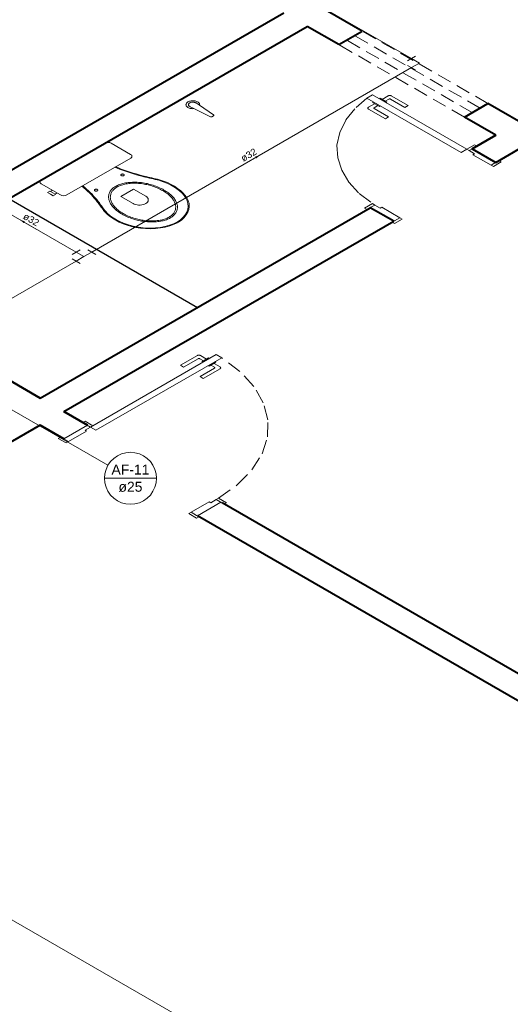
# Model space of a CAD drawing. Header units: millimetres. Extents: x 1946 to 2089, y 4107 to 4191.
# Tile 9 of 12: x 2025 to 2036, y 4138 to 4160. Entities that reach past the tile are written whole.
import ezdxf

# ---------------------------------------------------------------- set-up
doc = ezdxf.new("R2010")
doc.units = ezdxf.units.MM
doc.header["$MEASUREMENT"] = 0
doc.linetypes.add('HIDDEN2', pattern=[0.47625, 0.3175, -0.15875])
for name, color, linetype, lineweight in [('AF-Condutos', 4, 'Continuous', 5), ('AF-Conexões', 9, 'Continuous', 5), ('AF-Indicação coluna', 5, 'Continuous', 5), ('AF-Sentido conduto', 9, 'Continuous', 5), ('AF-Textos conduto', 7, 'Continuous', 5), ('MB_ALVENARIA', 7, 'Continuous', 40), ('MB_ESQUADRIA', 7, 'Continuous', 5), ('MB_MOBILIÁRIO', 8, 'Continuous', 13)]:
    doc.layers.add(name, color=color, linetype=linetype, lineweight=lineweight)
doc.layers.add('ARQ-PISO', color=8, linetype='Continuous')
doc.styles.add('Arial', font='txt')

msp = doc.modelspace()

# ---------------------------------------------------------------- hatches: boundary and pattern name
at = {"layer": 'AF-Sentido conduto', "linetype": 'Continuous'}
for points in [[(2030.184, 4156.652), (2030.088, 4156.626), (2030.114, 4156.581)], [(2024.911, 4155.226), (2024.982, 4155.155), (2025.007, 4155.2)]]:
    msp.add_hatch(color=256, dxfattribs=at).paths.add_polyline_path(points)

# ---------------------------------------------------------------- linework, layer by layer
at = {"layer": 'AF-Condutos'}
for p, q in [((2033.537, 4158.788), (2021.249, 4165.864)), ((2026.486, 4154.517), (2033.537, 4158.588)), ((2026.139, 4154.517), (2023.942, 4155.785)), ((2022.763, 4152.368), (2026.139, 4154.317))]:
    msp.add_line(p, q, dxfattribs=at)
at = {"layer": 'AF-Conexões'}
for p, q in [((2033.45, 4158.737), (2033.623, 4158.838)), ((2033.71, 4158.688), (2033.537, 4158.788)), ((2033.623, 4158.538), (2033.45, 4158.638)), ((2033.71, 4158.688), (2033.537, 4158.588)), ((2026.053, 4154.467), (2026.226, 4154.567)), ((2026.312, 4154.417), (2026.139, 4154.517)), ((2026.312, 4154.417), (2026.139, 4154.317)), ((2026.312, 4154.417), (2026.486, 4154.517)), ((2026.399, 4154.567), (2026.572, 4154.467)), ((2026.226, 4154.267), (2026.053, 4154.367))]:
    msp.add_line(p, q, dxfattribs=at)
at = {"layer": 'AF-Indicação coluna'}
for p, q in [((2026.841, 4149.812), (2024.723, 4151.035)), ((2026.765, 4149.526), (2027.911, 4149.526))]:
    msp.add_line(p, q, dxfattribs=at)
msp.add_lwpolyline([(2027.911, 4149.526), (2027.902, 4149.625), (2027.876, 4149.722), (2027.834, 4149.812), (2027.777, 4149.894), (2027.706, 4149.965), (2027.624, 4150.022), (2027.534, 4150.064), (2027.437, 4150.09), (2027.338, 4150.099), (2027.238, 4150.09), (2027.142, 4150.064), (2027.051, 4150.022), (2026.969, 4149.965), (2026.899, 4149.894), (2026.841, 4149.812), (2026.799, 4149.722), (2026.773, 4149.625), (2026.765, 4149.526), (2026.773, 4149.426), (2026.799, 4149.33), (2026.841, 4149.239), (2026.899, 4149.157), (2026.969, 4149.087), (2027.051, 4149.029), (2027.142, 4148.987), (2027.238, 4148.961), (2027.338, 4148.952), (2027.437, 4148.961), (2027.534, 4148.987), (2027.624, 4149.029), (2027.706, 4149.087), (2027.777, 4149.157), (2027.834, 4149.239), (2027.876, 4149.33), (2027.902, 4149.426), (2027.911, 4149.526)], dxfattribs=at)
at = {"layer": 'AF-Sentido conduto'}
for points in [[(2029.838, 4156.452), (2030.184, 4156.652)], [(2025.257, 4155.026), (2024.911, 4155.226)]]:
    msp.add_lwpolyline(points, dxfattribs=at)
at = {"layer": 'ARQ-PISO'}
msp.add_lwpolyline([(2024.656, 4155.697), (2028.813, 4153.297)], dxfattribs=at)
at = {"layer": 'MB_ALVENARIA'}
for p, q in [((2032.45, 4159.397), (2028.899, 4161.447)), ((2031.93, 4159.097), (2031.237, 4159.497)), ((2040.002, 4155.037), (2035.221, 4157.797)), ((2035.394, 4157.097), (2034.702, 4157.497)), ((2025.868, 4150.997), (2026.388, 4150.697))]:
    msp.add_line(p, q, dxfattribs=at)
for points in [[(2015.476, 4150.997), (2030.718, 4159.797)], [(2021.192, 4153.697), (2031.237, 4159.497)], [(2031.93, 4159.097), (2032.45, 4159.397)], [(2034.702, 4157.497), (2035.221, 4157.797)], [(2034.875, 4156.797), (2035.394, 4157.097)], [(2035.394, 4157.097), (2034.875, 4156.797), (2035.394, 4156.497)], [(2035.394, 4156.497), (2035.914, 4156.797)], [(2025.348, 4151.297), (2032.623, 4155.497)], [(2033.143, 4155.197), (2032.623, 4155.497)], [(2025.868, 4150.997), (2033.143, 4155.197)], [(2025.348, 4151.297), (2024.656, 4151.697)], [(2024.656, 4151.697), (2025.348, 4151.297)], [(2026.388, 4150.697), (2025.868, 4150.997)], [(2025.348, 4150.697), (2020.152, 4147.697)], [(2025.868, 4150.397), (2025.348, 4150.697)], [(2046.064, 4139.337), (2029.358, 4148.982)], [(2047.172, 4138.097), (2028.813, 4148.697)]]:
    msp.add_lwpolyline(points, dxfattribs=at)
at = {"layer": 'MB_ESQUADRIA'}
for p, q in [((2032.822, 4157.9), (2032.844, 4157.913)), ((2032.822, 4157.9), (2032.844, 4157.913)), ((2032.844, 4157.913), (2032.992, 4157.827)), ((2032.844, 4157.913), (2032.992, 4157.827)), ((2032.888, 4157.888), (2033.021, 4157.965)), ((2032.888, 4157.888), (2033.021, 4157.965)), ((2033.039, 4157.895), (2032.957, 4157.848)), ((2033.039, 4157.895), (2032.957, 4157.848)), ((2033.392, 4157.711), (2033.074, 4157.895)), ((2033.392, 4157.711), (2033.074, 4157.895)), ((2033.091, 4157.965), (2033.462, 4157.751)), ((2033.091, 4157.965), (2033.462, 4157.751)), ((2032.723, 4157.792), (2032.589, 4157.715)), ((2032.723, 4157.792), (2032.589, 4157.715)), ((2032.589, 4157.675), (2032.96, 4157.461)), ((2032.589, 4157.675), (2032.96, 4157.461)), ((2032.701, 4157.83), (2032.679, 4157.817)), ((2032.701, 4157.83), (2032.679, 4157.817)), ((2032.679, 4157.817), (2032.827, 4157.732)), ((2032.679, 4157.817), (2032.827, 4157.732)), ((2032.71, 4157.705), (2032.792, 4157.752)), ((2032.71, 4157.705), (2032.792, 4157.752)), ((2033.029, 4157.501), (2032.71, 4157.685)), ((2033.029, 4157.501), (2032.71, 4157.685)), ((2032.827, 4157.732), (2032.849, 4157.745)), ((2032.827, 4157.732), (2032.849, 4157.745)), ((2032.992, 4157.827), (2032.97, 4157.815)), ((2032.992, 4157.827), (2032.97, 4157.815)), ((2033.462, 4157.751), (2033.392, 4157.711)), ((2033.462, 4157.751), (2033.392, 4157.711)), ((2032.96, 4157.461), (2033.029, 4157.501)), ((2032.96, 4157.461), (2033.029, 4157.501)), ((2034.805, 4156.757), (2034.892, 4156.807)), ((2034.805, 4156.757), (2034.892, 4156.807)), ((2034.805, 4156.757), (2034.892, 4156.807)), ((2034.805, 4156.757), (2034.892, 4156.807)), ((2034.927, 4156.687), (2034.805, 4156.757)), ((2034.927, 4156.687), (2034.805, 4156.757)), ((2034.927, 4156.687), (2034.805, 4156.757)), ((2034.927, 4156.687), (2034.805, 4156.757)), ((2034.927, 4156.687), (2034.892, 4156.667)), ((2034.927, 4156.687), (2034.892, 4156.667)), ((2034.927, 4156.687), (2034.892, 4156.667)), ((2034.927, 4156.687), (2034.892, 4156.667)), ((2034.892, 4156.667), (2035.291, 4156.437)), ((2034.892, 4156.667), (2035.291, 4156.437)), ((2034.892, 4156.667), (2035.291, 4156.437)), ((2034.892, 4156.667), (2035.291, 4156.437)), ((2035.291, 4156.437), (2035.412, 4156.507)), ((2035.291, 4156.437), (2035.412, 4156.507)), ((2035.291, 4156.437), (2035.412, 4156.507)), ((2035.291, 4156.437), (2035.412, 4156.507)), ((2032.727, 4155.557), (2032.64, 4155.507)), ((2032.727, 4155.557), (2032.64, 4155.507)), ((2032.848, 4155.487), (2032.727, 4155.557)), ((2032.848, 4155.487), (2032.727, 4155.557)), ((2032.848, 4155.487), (2032.883, 4155.507)), ((2032.848, 4155.487), (2032.883, 4155.507)), ((2032.883, 4155.507), (2033.281, 4155.276)), ((2032.883, 4155.507), (2033.281, 4155.276)), ((2033.281, 4155.276), (2033.16, 4155.206)), ((2033.281, 4155.276), (2033.16, 4155.206)), ((2028.813, 4152.235), (2028.442, 4152.021)), ((2029.016, 4152.158), (2028.882, 4152.235)), ((2028.442, 4152.021), (2028.511, 4151.981)), ((2028.511, 4151.981), (2028.83, 4152.165)), ((2028.865, 4152.165), (2028.946, 4152.118)), ((2029.059, 4152.183), (2028.911, 4152.097)), ((2028.911, 4152.097), (2028.933, 4152.085)), ((2029.081, 4152.17), (2029.059, 4152.183)), ((2029.224, 4152.087), (2029.077, 4152.002)), ((2029.193, 4151.975), (2029.112, 4152.022)), ((2029.181, 4152.062), (2029.315, 4151.985)), ((2029.202, 4152.1), (2029.224, 4152.087)), ((2028.874, 4151.771), (2029.193, 4151.955)), ((2029.315, 4151.945), (2028.944, 4151.731)), ((2029.077, 4152.002), (2029.055, 4152.015)), ((2028.944, 4151.731), (2028.874, 4151.771)), ((2026.388, 4150.697), (2025.868, 4150.397)), ((2026.37, 4150.566), (2025.972, 4150.337)), ((2026.37, 4150.566), (2025.972, 4150.337)), ((2026.336, 4150.586), (2026.457, 4150.656)), ((2026.336, 4150.586), (2026.457, 4150.656)), ((2026.336, 4150.586), (2026.37, 4150.566)), ((2026.336, 4150.586), (2026.37, 4150.566)), ((2026.457, 4150.656), (2026.371, 4150.707)), ((2026.457, 4150.656), (2026.371, 4150.707)), ((2025.972, 4150.337), (2025.851, 4150.407)), ((2025.972, 4150.337), (2025.851, 4150.407)), ((2029.072, 4149.007), (2028.674, 4148.776)), ((2029.107, 4148.986), (2029.072, 4149.006)), ((2029.107, 4148.986), (2029.228, 4149.056)), ((2029.228, 4149.057), (2029.315, 4149.007)), ((2028.674, 4148.776), (2028.796, 4148.706))]:
    msp.add_line(p, q, dxfattribs=at)
at = {"layer": 'MB_ESQUADRIA', "linetype": 'HIDDEN2'}
for points in [[(2034.875, 4157.597), (2032.103, 4159.197)], [(2035.048, 4157.697), (2032.277, 4159.297)], [(2035.221, 4157.797), (2032.45, 4159.397)], [(2034.702, 4157.497), (2031.93, 4159.097)], [(2032.554, 4157.917), (2032.287, 4157.682), (2032.085, 4157.427), (2031.953, 4157.158), (2031.893, 4156.879), (2031.908, 4156.599), (2031.996, 4156.323), (2032.156, 4156.059), (2032.384, 4155.811), (2032.675, 4155.587)], [(2032.554, 4157.917), (2032.287, 4157.682), (2032.085, 4157.427), (2031.953, 4157.158), (2031.893, 4156.879), (2031.908, 4156.599), (2031.996, 4156.323), (2032.156, 4156.059), (2032.384, 4155.811), (2032.675, 4155.587)], [(2029.28, 4149.087), (2029.694, 4149.381), (2030.017, 4149.71), (2030.24, 4150.066), (2030.358, 4150.439), (2030.366, 4150.817), (2030.266, 4151.192), (2030.059, 4151.551), (2029.751, 4151.885), (2029.351, 4152.186)]]:
    msp.add_lwpolyline(points, dxfattribs=at)
at = {"layer": 'MB_ESQUADRIA'}
for points in [[(2032.554, 4157.917), (2034.632, 4156.717), (2034.753, 4156.787), (2032.675, 4157.987), (2032.554, 4157.917)], [(2033.091, 4157.965), (2033.084, 4157.968), (2033.077, 4157.971), (2033.069, 4157.972), (2033.06, 4157.973), (2033.052, 4157.973), (2033.043, 4157.972), (2033.035, 4157.971), (2033.028, 4157.968), (2033.021, 4157.965)], [(2033.091, 4157.965), (2033.084, 4157.968), (2033.077, 4157.971), (2033.069, 4157.972), (2033.06, 4157.973), (2033.052, 4157.973), (2033.043, 4157.972), (2033.035, 4157.971), (2033.028, 4157.968), (2033.021, 4157.965)], [(2033.074, 4157.895), (2033.072, 4157.896), (2033.07, 4157.896), (2033.068, 4157.897), (2033.067, 4157.898), (2033.065, 4157.898), (2033.063, 4157.899), (2033.06, 4157.899), (2033.058, 4157.899), (2033.056, 4157.899), (2033.054, 4157.899), (2033.052, 4157.899), (2033.05, 4157.899), (2033.048, 4157.898), (2033.046, 4157.898), (2033.044, 4157.897), (2033.042, 4157.896), (2033.04, 4157.896), (2033.039, 4157.895)], [(2033.074, 4157.895), (2033.072, 4157.896), (2033.07, 4157.896), (2033.068, 4157.897), (2033.067, 4157.898), (2033.065, 4157.898), (2033.063, 4157.899), (2033.06, 4157.899), (2033.058, 4157.899), (2033.056, 4157.899), (2033.054, 4157.899), (2033.052, 4157.899), (2033.05, 4157.899), (2033.048, 4157.898), (2033.046, 4157.898), (2033.044, 4157.897), (2033.042, 4157.896), (2033.04, 4157.896), (2033.039, 4157.895)], [(2032.589, 4157.715), (2032.583, 4157.711), (2032.579, 4157.707), (2032.576, 4157.702), (2032.575, 4157.697), (2032.575, 4157.692), (2032.576, 4157.687), (2032.579, 4157.683), (2032.583, 4157.679), (2032.589, 4157.675)], [(2032.589, 4157.715), (2032.583, 4157.711), (2032.579, 4157.707), (2032.576, 4157.702), (2032.575, 4157.697), (2032.575, 4157.692), (2032.576, 4157.687), (2032.579, 4157.683), (2032.583, 4157.679), (2032.589, 4157.675)], [(2032.71, 4157.705), (2032.707, 4157.703), (2032.705, 4157.701), (2032.704, 4157.699), (2032.703, 4157.696), (2032.703, 4157.694), (2032.704, 4157.691), (2032.705, 4157.689), (2032.707, 4157.687), (2032.71, 4157.685)], [(2032.71, 4157.705), (2032.707, 4157.703), (2032.705, 4157.701), (2032.704, 4157.699), (2032.703, 4157.696), (2032.703, 4157.694), (2032.704, 4157.691), (2032.705, 4157.689), (2032.707, 4157.687), (2032.71, 4157.685)], [(2034.892, 4156.807), (2034.979, 4156.857), (2034.927, 4156.887), (2034.753, 4156.787), (2034.805, 4156.757), (2034.805, 4156.757)], [(2034.892, 4156.807), (2034.979, 4156.857), (2034.927, 4156.887), (2034.753, 4156.787), (2034.805, 4156.757), (2034.805, 4156.757)], [(2034.892, 4156.807), (2034.979, 4156.857), (2034.927, 4156.887), (2034.753, 4156.787), (2034.805, 4156.757), (2034.805, 4156.757)], [(2034.892, 4156.807), (2034.979, 4156.857), (2034.927, 4156.887), (2034.753, 4156.787), (2034.805, 4156.757), (2034.805, 4156.757)], [(2035.291, 4156.437), (2035.343, 4156.407), (2035.516, 4156.507), (2035.464, 4156.537), (2035.412, 4156.507)], [(2035.291, 4156.437), (2035.343, 4156.407), (2035.516, 4156.507), (2035.464, 4156.537), (2035.412, 4156.507)], [(2035.291, 4156.437), (2035.343, 4156.407), (2035.516, 4156.507), (2035.464, 4156.537), (2035.412, 4156.507)], [(2035.291, 4156.437), (2035.343, 4156.407), (2035.516, 4156.507), (2035.464, 4156.537), (2035.412, 4156.507)], [(2032.64, 4155.507), (2032.554, 4155.457), (2032.502, 4155.487), (2032.675, 4155.587), (2032.727, 4155.557), (2032.727, 4155.557)], [(2032.64, 4155.507), (2032.554, 4155.457), (2032.502, 4155.487), (2032.675, 4155.587), (2032.727, 4155.557), (2032.727, 4155.557)], [(2033.281, 4155.276), (2033.333, 4155.246), (2033.16, 4155.146), (2033.108, 4155.176), (2033.16, 4155.206)], [(2033.281, 4155.276), (2033.333, 4155.246), (2033.16, 4155.146), (2033.108, 4155.176), (2033.16, 4155.206)], [(2026.578, 4150.586), (2029.35, 4152.186), (2029.228, 4152.256), (2026.457, 4150.656), (2026.578, 4150.586)], [(2028.882, 4152.235), (2028.875, 4152.238), (2028.868, 4152.24), (2028.86, 4152.242), (2028.852, 4152.243), (2028.843, 4152.243), (2028.835, 4152.242), (2028.827, 4152.24), (2028.819, 4152.238), (2028.813, 4152.235)], [(2028.865, 4152.165), (2028.863, 4152.166), (2028.861, 4152.166), (2028.859, 4152.167), (2028.858, 4152.168), (2028.856, 4152.168), (2028.854, 4152.168), (2028.851, 4152.169), (2028.849, 4152.169), (2028.847, 4152.169), (2028.845, 4152.169), (2028.843, 4152.169), (2028.841, 4152.168), (2028.839, 4152.168), (2028.837, 4152.168), (2028.835, 4152.167), (2028.833, 4152.166), (2028.831, 4152.166), (2028.83, 4152.165)], [(2029.193, 4151.955), (2029.195, 4151.956), (2029.196, 4151.957), (2029.197, 4151.958), (2029.198, 4151.959), (2029.199, 4151.96), (2029.2, 4151.961), (2029.2, 4151.962), (2029.2, 4151.964), (2029.201, 4151.965), (2029.2, 4151.966), (2029.2, 4151.967), (2029.2, 4151.968), (2029.199, 4151.97), (2029.198, 4151.971), (2029.197, 4151.972), (2029.196, 4151.973), (2029.195, 4151.974), (2029.193, 4151.975)], [(2029.315, 4151.945), (2029.32, 4151.949), (2029.324, 4151.953), (2029.327, 4151.957), (2029.329, 4151.962), (2029.329, 4151.967), (2029.327, 4151.972), (2029.324, 4151.977), (2029.32, 4151.981), (2029.315, 4151.985)], [(2026.371, 4150.706), (2026.284, 4150.756), (2026.336, 4150.786), (2026.509, 4150.686), (2026.457, 4150.656), (2026.457, 4150.656)], [(2026.371, 4150.706), (2026.284, 4150.756), (2026.336, 4150.786), (2026.509, 4150.686), (2026.457, 4150.656), (2026.457, 4150.656)], [(2025.972, 4150.337), (2025.92, 4150.307), (2025.747, 4150.407), (2025.799, 4150.437), (2025.851, 4150.407)], [(2025.972, 4150.337), (2025.92, 4150.307), (2025.747, 4150.407), (2025.799, 4150.437), (2025.851, 4150.407)], [(2028.813, 4148.697), (2029.332, 4148.997)], [(2029.315, 4149.006), (2029.402, 4148.957), (2029.453, 4148.987), (2029.28, 4149.087), (2029.228, 4149.057), (2029.228, 4149.056)], [(2028.674, 4148.776), (2028.622, 4148.746), (2028.796, 4148.646), (2028.848, 4148.676), (2028.796, 4148.706)]]:
    msp.add_lwpolyline(points, dxfattribs=at)
at = {"layer": 'MB_ESQUADRIA', "linetype": 'Continuous'}
msp.add_lwpolyline([(2022.854, 4140.857), (2029.609, 4136.957)], dxfattribs=at)
at = {"layer": 'MB_MOBILIÁRIO'}
for p, q in [((2028.657, 4157.725), (2028.736, 4157.686)), ((2028.734, 4157.684), (2029.102, 4157.505)), ((2028.792, 4157.803), (2028.86, 4157.757)), ((2028.86, 4157.757), (2029.173, 4157.546)), ((2029.135, 4157.506), (2029.171, 4157.527)), ((2025.366, 4156.107), (2026.777, 4156.921))]:
    msp.add_line(p, q, dxfattribs=at)
for points in [[(2028.863, 4157.758), (2028.865, 4157.77), (2028.863, 4157.782), (2028.859, 4157.794), (2028.852, 4157.806), (2028.842, 4157.816), (2028.83, 4157.826), (2028.815, 4157.835), (2028.799, 4157.842), (2028.781, 4157.848), (2028.762, 4157.853), (2028.741, 4157.856), (2028.72, 4157.857), (2028.699, 4157.857), (2028.679, 4157.855), (2028.659, 4157.852), (2028.64, 4157.847), (2028.622, 4157.84), (2028.606, 4157.832), (2028.593, 4157.823), (2028.581, 4157.813), (2028.572, 4157.802), (2028.566, 4157.79), (2028.563, 4157.778), (2028.562, 4157.766), (2028.565, 4157.754), (2028.57, 4157.742), (2028.578, 4157.731), (2028.589, 4157.721), (2028.602, 4157.711), (2028.617, 4157.703), (2028.634, 4157.696), (2028.652, 4157.69), (2028.672, 4157.686), (2028.692, 4157.684), (2028.713, 4157.683), (2028.734, 4157.684)], [(2028.792, 4157.803), (2028.784, 4157.809), (2028.775, 4157.813), (2028.765, 4157.818), (2028.754, 4157.821), (2028.742, 4157.823), (2028.73, 4157.825), (2028.718, 4157.826), (2028.706, 4157.826), (2028.693, 4157.825), (2028.681, 4157.823), (2028.67, 4157.82), (2028.659, 4157.816), (2028.65, 4157.812), (2028.641, 4157.807), (2028.633, 4157.801), (2028.627, 4157.795), (2028.622, 4157.789), (2028.619, 4157.782), (2028.617, 4157.775), (2028.617, 4157.768), (2028.618, 4157.761), (2028.621, 4157.754), (2028.626, 4157.747), (2028.632, 4157.741), (2028.639, 4157.735), (2028.647, 4157.73), (2028.657, 4157.725)], [(2029.102, 4157.505), (2029.105, 4157.504), (2029.109, 4157.503), (2029.113, 4157.502), (2029.117, 4157.502), (2029.121, 4157.502), (2029.125, 4157.502), (2029.128, 4157.503), (2029.132, 4157.504), (2029.135, 4157.506)], [(2029.171, 4157.527), (2029.174, 4157.529), (2029.176, 4157.531), (2029.177, 4157.533), (2029.178, 4157.535), (2029.178, 4157.537), (2029.178, 4157.54), (2029.177, 4157.542), (2029.175, 4157.544), (2029.173, 4157.546)], [(2026.777, 4156.921), (2026.777, 4156.921), (2026.809, 4156.934), (2026.844, 4156.937), (2026.881, 4156.933), (2026.913, 4156.92), (2027.342, 4156.672), (2027.342, 4156.672), (2027.365, 4156.654), (2027.372, 4156.632), (2027.367, 4156.612), (2027.345, 4156.594), (2026.638, 4156.186)], [(2026.995, 4156.389), (2026.995, 4156.389), (2026.992, 4156.39)], [(2026.995, 4156.389), (2027.058, 4156.364), (2027.122, 4156.34), (2027.186, 4156.316), (2027.252, 4156.293), (2027.318, 4156.271), (2027.385, 4156.25), (2027.452, 4156.23), (2027.521, 4156.21), (2027.59, 4156.191)], [(2027.009, 4156.4), (2027.071, 4156.375), (2027.134, 4156.351), (2027.199, 4156.327), (2027.264, 4156.305), (2027.329, 4156.283), (2027.396, 4156.262), (2027.463, 4156.242), (2027.531, 4156.222), (2027.6, 4156.203)], [(2025.366, 4156.107), (2025.366, 4156.107), (2025.344, 4156.088), (2025.336, 4156.067), (2025.344, 4156.045), (2025.366, 4156.027), (2025.795, 4155.779), (2025.795, 4155.779), (2025.827, 4155.766), (2025.865, 4155.762), (2025.902, 4155.766), (2025.934, 4155.779), (2026.638, 4156.186)], [(2027.189, 4156.236), (2027.184, 4156.238), (2027.178, 4156.24), (2027.172, 4156.241), (2027.166, 4156.242), (2027.159, 4156.242), (2027.153, 4156.241), (2027.147, 4156.24), (2027.142, 4156.238), (2027.137, 4156.236), (2027.132, 4156.233), (2027.129, 4156.23), (2027.127, 4156.226), (2027.126, 4156.222), (2027.126, 4156.219), (2027.127, 4156.215), (2027.129, 4156.212), (2027.132, 4156.208), (2027.137, 4156.206), (2027.142, 4156.203), (2027.147, 4156.201), (2027.153, 4156.2), (2027.159, 4156.199), (2027.166, 4156.199), (2027.172, 4156.2), (2027.178, 4156.201), (2027.184, 4156.203), (2027.189, 4156.206), (2027.193, 4156.208), (2027.196, 4156.212), (2027.198, 4156.215), (2027.199, 4156.219), (2027.199, 4156.222), (2027.198, 4156.226), (2027.196, 4156.23), (2027.193, 4156.233), (2027.189, 4156.236)], [(2027.59, 4156.191), (2027.632, 4156.181), (2027.673, 4156.171), (2027.715, 4156.161), (2027.757, 4156.151), (2027.799, 4156.141), (2027.841, 4156.131), (2027.882, 4156.121), (2027.924, 4156.111), (2027.966, 4156.102)], [(2027.6, 4156.203), (2027.641, 4156.193), (2027.683, 4156.183), (2027.725, 4156.174), (2027.766, 4156.164), (2027.808, 4156.154), (2027.85, 4156.144), (2027.891, 4156.134), (2027.933, 4156.124), (2027.975, 4156.114)], [(2026.607, 4155.63), (2026.575, 4155.67), (2026.541, 4155.709), (2026.506, 4155.748), (2026.469, 4155.787), (2026.432, 4155.824), (2026.392, 4155.862), (2026.352, 4155.899), (2026.31, 4155.936), (2026.267, 4155.972)], [(2026.286, 4155.979), (2026.286, 4155.979), (2026.284, 4155.981)], [(2026.628, 4155.636), (2026.596, 4155.676), (2026.562, 4155.715), (2026.526, 4155.754), (2026.49, 4155.793), (2026.452, 4155.831), (2026.412, 4155.869), (2026.371, 4155.906), (2026.329, 4155.943), (2026.286, 4155.979)], [(2027.013, 4155.969), (2026.993, 4155.958), (2026.975, 4155.945), (2026.959, 4155.933), (2026.943, 4155.919), (2026.929, 4155.905), (2026.916, 4155.891), (2026.904, 4155.877), (2026.894, 4155.862), (2026.885, 4155.846), (2026.885, 4155.846), (2026.885, 4155.846), (2026.885, 4155.846), (2026.877, 4155.828), (2026.87, 4155.81), (2026.864, 4155.791), (2026.86, 4155.773), (2026.857, 4155.754), (2026.856, 4155.735), (2026.857, 4155.716), (2026.859, 4155.698), (2026.862, 4155.679), (2026.862, 4155.679), (2026.862, 4155.679), (2026.862, 4155.679), (2026.867, 4155.66), (2026.874, 4155.641), (2026.881, 4155.622), (2026.89, 4155.603), (2026.9, 4155.584), (2026.912, 4155.566), (2026.924, 4155.548), (2026.938, 4155.53), (2026.953, 4155.513), (2026.953, 4155.513), (2026.953, 4155.513), (2026.953, 4155.513), (2026.971, 4155.494), (2026.99, 4155.475), (2027.01, 4155.456), (2027.031, 4155.438), (2027.054, 4155.421), (2027.077, 4155.403), (2027.101, 4155.387), (2027.127, 4155.37), (2027.153, 4155.355), (2027.153, 4155.355), (2027.153, 4155.355), (2027.153, 4155.355), (2027.18, 4155.339), (2027.208, 4155.325), (2027.237, 4155.311), (2027.267, 4155.297), (2027.298, 4155.284), (2027.329, 4155.272), (2027.361, 4155.26), (2027.394, 4155.249), (2027.427, 4155.239), (2027.427, 4155.239), (2027.427, 4155.239), (2027.427, 4155.239), (2027.457, 4155.23), (2027.488, 4155.222), (2027.519, 4155.215), (2027.551, 4155.209), (2027.583, 4155.203), (2027.615, 4155.198), (2027.648, 4155.193), (2027.681, 4155.19), (2027.715, 4155.187), (2027.715, 4155.187), (2027.715, 4155.187), (2027.715, 4155.187), (2027.747, 4155.185), (2027.779, 4155.184), (2027.812, 4155.183), (2027.845, 4155.184), (2027.877, 4155.185), (2027.909, 4155.188), (2027.941, 4155.191), (2027.973, 4155.195), (2028.005, 4155.2), (2028.005, 4155.2), (2028.005, 4155.2), (2028.005, 4155.2), (2028.031, 4155.205), (2028.057, 4155.211), (2028.082, 4155.218), (2028.107, 4155.225), (2028.131, 4155.233), (2028.154, 4155.242), (2028.176, 4155.252), (2028.198, 4155.262), (2028.218, 4155.274), (2028.218, 4155.274), (2028.218, 4155.274), (2028.218, 4155.274), (2028.237, 4155.285), (2028.255, 4155.298), (2028.272, 4155.31), (2028.287, 4155.324), (2028.302, 4155.337), (2028.315, 4155.352), (2028.326, 4155.366), (2028.336, 4155.381), (2028.345, 4155.397), (2028.345, 4155.397), (2028.345, 4155.397), (2028.345, 4155.397), (2028.354, 4155.415), (2028.361, 4155.433), (2028.366, 4155.452), (2028.37, 4155.47), (2028.373, 4155.489), (2028.374, 4155.508), (2028.374, 4155.527), (2028.372, 4155.545), (2028.368, 4155.564), (2028.368, 4155.564), (2028.368, 4155.564), (2028.368, 4155.564), (2028.363, 4155.583), (2028.357, 4155.602), (2028.349, 4155.621), (2028.34, 4155.64), (2028.33, 4155.659), (2028.319, 4155.677), (2028.306, 4155.695), (2028.293, 4155.713), (2028.278, 4155.73), (2028.278, 4155.73), (2028.278, 4155.73), (2028.278, 4155.73), (2028.26, 4155.749), (2028.241, 4155.768), (2028.22, 4155.787), (2028.199, 4155.805), (2028.177, 4155.822), (2028.153, 4155.84), (2028.129, 4155.856), (2028.104, 4155.873), (2028.077, 4155.888), (2028.077, 4155.888), (2028.077, 4155.888), (2028.077, 4155.888), (2028.05, 4155.903), (2028.022, 4155.918), (2027.993, 4155.932), (2027.963, 4155.946), (2027.933, 4155.959), (2027.901, 4155.971), (2027.869, 4155.983), (2027.837, 4155.994), (2027.803, 4156.004), (2027.803, 4156.004), (2027.803, 4156.004), (2027.803, 4156.004), (2027.773, 4156.013), (2027.742, 4156.02), (2027.711, 4156.028), (2027.68, 4156.034), (2027.647, 4156.04), (2027.615, 4156.045), (2027.582, 4156.05), (2027.549, 4156.053), (2027.516, 4156.056), (2027.516, 4156.056), (2027.516, 4156.056), (2027.516, 4156.056), (2027.483, 4156.058), (2027.451, 4156.059), (2027.418, 4156.06), (2027.386, 4156.059), (2027.353, 4156.057), (2027.321, 4156.055), (2027.289, 4156.052), (2027.257, 4156.048), (2027.226, 4156.043), (2027.226, 4156.043), (2027.226, 4156.043), (2027.226, 4156.043), (2027.199, 4156.038), (2027.173, 4156.032), (2027.148, 4156.025), (2027.123, 4156.018), (2027.099, 4156.009), (2027.076, 4156.001), (2027.054, 4155.991), (2027.033, 4155.98), (2027.013, 4155.969), (2027.013, 4155.969), (2027.013, 4155.969)], [(2027.041, 4155.953), (2027.023, 4155.942), (2027.006, 4155.931), (2026.99, 4155.919), (2026.976, 4155.906), (2026.962, 4155.893), (2026.95, 4155.88), (2026.94, 4155.866), (2026.93, 4155.852), (2026.922, 4155.838), (2026.922, 4155.838), (2026.922, 4155.838), (2026.922, 4155.838), (2026.914, 4155.821), (2026.907, 4155.803), (2026.902, 4155.786), (2026.898, 4155.768), (2026.895, 4155.75), (2026.894, 4155.733), (2026.895, 4155.715), (2026.897, 4155.697), (2026.9, 4155.679), (2026.9, 4155.679), (2026.9, 4155.679), (2026.9, 4155.679), (2026.905, 4155.661), (2026.911, 4155.643), (2026.918, 4155.625), (2026.927, 4155.607), (2026.936, 4155.589), (2026.947, 4155.572), (2026.959, 4155.555), (2026.972, 4155.538), (2026.986, 4155.521), (2026.986, 4155.521), (2026.986, 4155.521), (2026.986, 4155.521), (2027.003, 4155.503), (2027.022, 4155.484), (2027.041, 4155.467), (2027.062, 4155.449), (2027.083, 4155.432), (2027.106, 4155.416), (2027.129, 4155.4), (2027.153, 4155.384), (2027.178, 4155.369), (2027.178, 4155.369), (2027.178, 4155.369), (2027.178, 4155.369), (2027.205, 4155.355), (2027.232, 4155.341), (2027.259, 4155.327), (2027.288, 4155.314), (2027.317, 4155.302), (2027.347, 4155.29), (2027.378, 4155.279), (2027.409, 4155.268), (2027.441, 4155.258), (2027.441, 4155.258), (2027.441, 4155.258), (2027.441, 4155.258), (2027.47, 4155.25), (2027.499, 4155.243), (2027.529, 4155.236), (2027.559, 4155.229), (2027.59, 4155.224), (2027.621, 4155.219), (2027.652, 4155.215), (2027.684, 4155.211), (2027.716, 4155.209), (2027.716, 4155.209), (2027.716, 4155.209), (2027.716, 4155.209), (2027.746, 4155.207), (2027.777, 4155.206), (2027.808, 4155.205), (2027.839, 4155.206), (2027.869, 4155.207), (2027.9, 4155.21), (2027.93, 4155.213), (2027.961, 4155.216), (2027.99, 4155.221), (2027.99, 4155.221), (2027.99, 4155.221), (2027.99, 4155.221), (2028.015, 4155.226), (2028.039, 4155.231), (2028.063, 4155.238), (2028.086, 4155.245), (2028.108, 4155.252), (2028.13, 4155.261), (2028.151, 4155.27), (2028.171, 4155.279), (2028.19, 4155.29), (2028.19, 4155.29), (2028.19, 4155.29), (2028.19, 4155.29), (2028.208, 4155.301), (2028.224, 4155.312), (2028.24, 4155.324), (2028.255, 4155.337), (2028.268, 4155.35), (2028.28, 4155.363), (2028.291, 4155.377), (2028.3, 4155.391), (2028.309, 4155.405), (2028.309, 4155.405), (2028.309, 4155.405), (2028.309, 4155.405), (2028.317, 4155.422), (2028.323, 4155.439), (2028.329, 4155.457), (2028.333, 4155.475), (2028.335, 4155.492), (2028.336, 4155.51), (2028.336, 4155.528), (2028.334, 4155.546), (2028.33, 4155.564), (2028.33, 4155.564), (2028.33, 4155.564), (2028.33, 4155.564), (2028.326, 4155.582), (2028.32, 4155.6), (2028.312, 4155.618), (2028.304, 4155.636), (2028.294, 4155.654), (2028.283, 4155.671), (2028.271, 4155.688), (2028.258, 4155.705), (2028.244, 4155.722), (2028.244, 4155.722), (2028.244, 4155.722), (2028.244, 4155.722), (2028.227, 4155.74), (2028.209, 4155.758), (2028.189, 4155.776), (2028.169, 4155.794), (2028.147, 4155.81), (2028.125, 4155.827), (2028.101, 4155.843), (2028.077, 4155.859), (2028.052, 4155.874), (2028.052, 4155.874), (2028.052, 4155.874), (2028.052, 4155.874), (2028.026, 4155.888), (2027.999, 4155.902), (2027.971, 4155.916), (2027.943, 4155.929), (2027.913, 4155.941), (2027.883, 4155.953), (2027.852, 4155.964), (2027.821, 4155.975), (2027.789, 4155.985), (2027.789, 4155.985), (2027.789, 4155.985), (2027.789, 4155.985), (2027.76, 4155.993), (2027.731, 4156), (2027.701, 4156.007), (2027.671, 4156.013), (2027.64, 4156.019), (2027.609, 4156.024), (2027.578, 4156.028), (2027.547, 4156.032), (2027.515, 4156.034), (2027.515, 4156.034), (2027.515, 4156.034), (2027.515, 4156.034), (2027.484, 4156.036), (2027.453, 4156.037), (2027.423, 4156.038), (2027.392, 4156.037), (2027.361, 4156.036), (2027.33, 4156.033), (2027.3, 4156.03), (2027.27, 4156.026), (2027.24, 4156.022), (2027.24, 4156.022), (2027.24, 4156.022), (2027.24, 4156.022), (2027.215, 4156.017), (2027.191, 4156.012), (2027.167, 4156.005), (2027.144, 4155.998), (2027.122, 4155.991), (2027.1, 4155.982), (2027.08, 4155.973), (2027.06, 4155.963), (2027.041, 4155.953), (2027.041, 4155.953), (2027.041, 4155.953)], [(2028.561, 4155.709), (2028.523, 4155.764), (2028.477, 4155.817), (2028.423, 4155.868), (2028.362, 4155.916), (2028.295, 4155.96), (2028.221, 4156.002), (2028.141, 4156.039), (2028.056, 4156.072), (2027.966, 4156.102)], [(2028.583, 4155.713), (2028.544, 4155.77), (2028.496, 4155.824), (2028.441, 4155.875), (2028.379, 4155.924), (2028.31, 4155.97), (2028.234, 4156.012), (2028.153, 4156.05), (2028.066, 4156.084), (2027.975, 4156.114)], [(2025.686, 4155.79), (2025.634, 4155.76), (2025.572, 4155.796), (2025.51, 4155.832), (2025.562, 4155.862), (2025.572, 4155.856), (2025.617, 4155.882)], [(2025.572, 4155.856), (2025.676, 4155.796)], [(2025.676, 4155.796), (2025.721, 4155.822)], [(2025.686, 4155.79), (2025.676, 4155.796)], [(2026.606, 4155.899), (2026.601, 4155.902), (2026.595, 4155.903), (2026.589, 4155.905), (2026.583, 4155.905), (2026.577, 4155.905), (2026.57, 4155.905), (2026.564, 4155.903), (2026.559, 4155.902), (2026.554, 4155.899), (2026.55, 4155.896), (2026.547, 4155.893), (2026.544, 4155.89), (2026.543, 4155.886), (2026.543, 4155.882), (2026.544, 4155.879), (2026.547, 4155.875), (2026.55, 4155.872), (2026.554, 4155.869), (2026.559, 4155.867), (2026.564, 4155.865), (2026.57, 4155.864), (2026.577, 4155.863), (2026.583, 4155.863), (2026.589, 4155.864), (2026.595, 4155.865), (2026.601, 4155.867), (2026.606, 4155.869), (2026.61, 4155.872), (2026.613, 4155.875), (2026.615, 4155.879), (2026.617, 4155.882), (2026.617, 4155.886), (2026.615, 4155.89), (2026.613, 4155.893), (2026.61, 4155.896), (2026.606, 4155.899)], [(2027.395, 4155.589), (2027.127, 4155.743), (2027.268, 4155.825)], [(2027.675, 4155.75), (2027.407, 4155.905), (2027.266, 4155.823)], [(2027.395, 4155.589), (2027.421, 4155.576), (2027.451, 4155.566), (2027.483, 4155.559), (2027.517, 4155.555), (2027.552, 4155.555), (2027.586, 4155.559), (2027.618, 4155.566), (2027.648, 4155.576), (2027.675, 4155.589), (2027.697, 4155.604), (2027.714, 4155.621), (2027.726, 4155.64), (2027.732, 4155.659), (2027.732, 4155.679), (2027.726, 4155.699), (2027.714, 4155.718), (2027.697, 4155.735), (2027.675, 4155.75)], [(2028.394, 4155.176), (2028.463, 4155.226), (2028.522, 4155.28), (2028.569, 4155.338), (2028.604, 4155.398), (2028.626, 4155.461), (2028.635, 4155.525), (2028.63, 4155.589), (2028.613, 4155.652), (2028.583, 4155.713)], [(2026.762, 4155.414), (2026.745, 4155.438), (2026.728, 4155.462), (2026.711, 4155.486), (2026.693, 4155.51), (2026.676, 4155.534), (2026.659, 4155.558), (2026.642, 4155.582), (2026.625, 4155.606), (2026.607, 4155.63)], [(2026.784, 4155.419), (2026.766, 4155.443), (2026.749, 4155.467), (2026.732, 4155.491), (2026.715, 4155.515), (2026.698, 4155.54), (2026.68, 4155.564), (2026.663, 4155.588), (2026.646, 4155.612), (2026.628, 4155.636)], [(2028.376, 4155.185), (2028.444, 4155.233), (2028.501, 4155.286), (2028.547, 4155.343), (2028.581, 4155.402), (2028.603, 4155.463), (2028.611, 4155.525), (2028.607, 4155.587), (2028.59, 4155.649), (2028.561, 4155.709)], [(2026.762, 4155.414), (2026.814, 4155.361), (2026.873, 4155.311), (2026.939, 4155.264), (2027.012, 4155.22), (2027.091, 4155.18), (2027.176, 4155.144), (2027.265, 4155.113), (2027.359, 4155.085), (2027.456, 4155.063)], [(2026.784, 4155.419), (2026.834, 4155.367), (2026.892, 4155.318), (2026.957, 4155.272), (2027.028, 4155.229), (2027.105, 4155.19), (2027.188, 4155.155), (2027.276, 4155.124), (2027.368, 4155.097), (2027.464, 4155.075)], [(2027.456, 4155.063), (2027.562, 4155.045), (2027.672, 4155.035), (2027.783, 4155.033), (2027.893, 4155.038), (2028.001, 4155.051), (2028.107, 4155.071), (2028.207, 4155.098), (2028.301, 4155.132), (2028.387, 4155.172)], [(2027.464, 4155.075), (2027.567, 4155.058), (2027.674, 4155.049), (2027.782, 4155.046), (2027.89, 4155.051), (2027.995, 4155.064), (2028.098, 4155.083), (2028.196, 4155.11), (2028.287, 4155.143), (2028.372, 4155.182)]]:
    msp.add_lwpolyline(points, dxfattribs=at)

# ---------------------------------------------------------------- texts
at = {"layer": 'AF-Indicação coluna', "char_height": 0.22, "attachment_point": 8, "line_spacing_factor": 0.6, "style": 'Arial'}
for s, insert, width in [('AF-11', (2027.338, 4149.608), 1.63389), ('ø25', (2027.338, 4149.223), 1.03389)]:
    msp.add_mtext(s, dxfattribs=dict(at, insert=insert, width=width))
at = {"layer": 'AF-Textos conduto', "char_height": 0.15, "width": 0.72372, "attachment_point": 8, "line_spacing_factor": 0.6, "style": 'Arial'}
for insert, rotation in [((2029.986, 4156.596), 30.0001), ((2025.109, 4155.169), 329.9999)]:
    msp.add_mtext('ø32', dxfattribs=dict(at, insert=insert, rotation=rotation))

doc.saveas('drawing.dxf')
